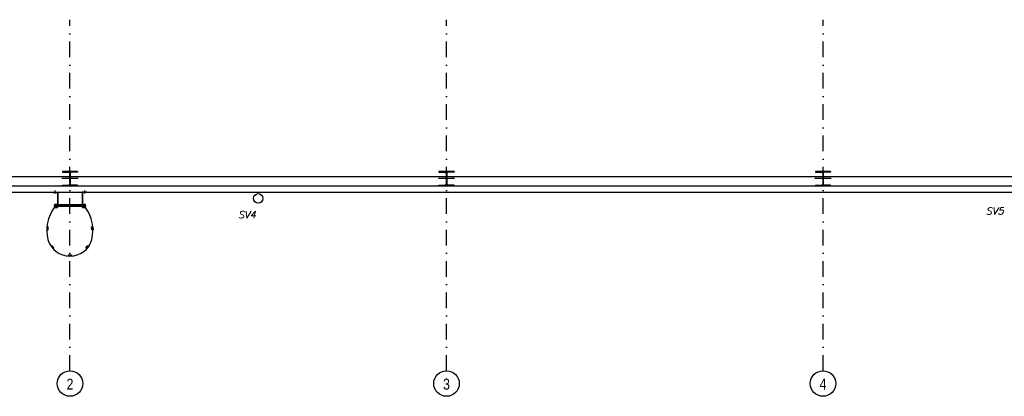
# Model space of a CAD drawing. Header units: millimetres. Extents: x 6435372 to 7248404, y 1559872 to 1886246.
# Tile 192 of 207: x 7084625 to 7100316, y 1718010 to 1724018. Entities that reach past the tile are written whole.
import ezdxf
from ezdxf.enums import TextEntityAlignment as Align

# ---------------------------------------------------------------- set-up
doc = ezdxf.new("R2010")
doc.units = ezdxf.units.MM
doc.linetypes.add('DASHDOT', pattern=[1, 0.5, -0.25, 0, -0.25])
doc.layers.add('matrice DPS', color=122, linetype='Continuous')
doc.styles.add('ARIAL', font='arial.ttf')
doc.styles.add('KURZIVA', font='italic__.ttf')

# ---------------------------------------------------------------- blocks, each defined once
blk = doc.blocks.new('CK_S_EXT_HEAHEA240')
for p, q in [((-120, 115), (120, 115)), ((-120, 115), (-120, 103)), ((-120, 103), (-24.75, 103)), ((-3.75, -82), (-3.75, 82)), ((3.75, -82), (3.75, 82)), ((120, 103), (24.75, 103)), ((120, 115), (120, 103)), ((-120, -115), (-120, -103)), ((-120, -103), (-24.75, -103)), ((-120, -115), (120, -115)), ((120, -103), (24.75, -103)), ((120, -115), (120, -103))]:
    blk.add_line(p, q)
for centre, start, end in [((-24.75, 82), 0, 90), ((24.75, 82), 90, 180), ((-24.75, -82), 270, 0), ((24.75, -82), 180, 270)]:
    blk.add_arc(centre, 21, start, end)

msp = doc.modelspace()

# ---------------------------------------------------------------- linework, layer by layer
at = {"layer": 'matrice DPS', "linetype": 'DASHDOT', "ltscale": 500}
for p, q in [((7085426.8, 1718418), (7085426.8, 1724018)), ((7091426.8, 1718418), (7091426.8, 1724018)), ((7097426.8, 1718418), (7097426.8, 1724018))]:
    msp.add_line(p, q, dxfattribs=at)
at = {"layer": 'matrice DPS', "ltscale": 500}
for p, q in [((7085546.8, 1721598), (7085306.8, 1721598)), ((7085306.8, 1721598), (7085306.8, 1721586)), ((7085426.8, 1721608), (7085426.8, 1721358)), ((7085546.8, 1721598), (7085546.8, 1721586)), ((7091426.8, 1721608), (7091426.8, 1721358)), ((7097426.8, 1721608), (7097426.8, 1721358)), ((7067913.1, 1721518), (7105414.8, 1721518)), ((7085556.8, 1721483), (7085296.8, 1721483)), ((7085306.8, 1721586), (7085402.1, 1721586)), ((7085423.1, 1721565), (7085423.1, 1721401)), ((7085430.6, 1721565), (7085430.6, 1721401)), ((7085546.8, 1721586), (7085451.6, 1721586)), ((7091556.8, 1721483), (7091296.8, 1721483)), ((7097556.8, 1721483), (7097296.8, 1721483)), ((7079306.8, 1721368), (7116141.8, 1721368)), ((7085306.8, 1721368), (7085306.8, 1721380)), ((7085306.8, 1721380), (7085402.1, 1721380)), ((7085546.8, 1721368), (7085306.8, 1721368)), ((7085546.8, 1721380), (7085451.6, 1721380)), ((7085546.8, 1721368), (7085546.8, 1721380)), ((7079206.8, 1721268), (7105036.8, 1721268))]:
    msp.add_line(p, q, dxfattribs=at)
for points in [[(7085190.6, 1721243.2), (7085190.6, 1721292.3)], [(7085663, 1721243.2), (7085663, 1721292.3)], [(7085156.5, 1721268), (7085235.1, 1721268), (7085235.1, 1721027)], [(7085156.5, 1721268), (7085156.5, 1721262)], [(7085156.5, 1721262), (7085229.1, 1721262), (7085229.1, 1721027)], [(7085697.2, 1721268), (7085618.6, 1721268), (7085618.6, 1721027)], [(7085697.2, 1721262), (7085624.6, 1721262), (7085624.6, 1721027)], [(7085697.2, 1721262), (7085697.2, 1721268)], [(7085229.1, 1721022.5), (7085179.1, 1721072.5)], [(7085229.1, 1721072.5), (7085179.1, 1721022.5)], [(7085179.1, 1721054.9), (7085674.6, 1721054.9)], [(7085235.1, 1721027), (7085229.1, 1721027)], [(7085618.6, 1721027), (7085624.6, 1721027)], [(7085674.6, 1721022.5), (7085624.6, 1721072.5)], [(7085674.6, 1721072.5), (7085624.6, 1721022.5)]]:
    msp.add_lwpolyline(points, dxfattribs=at)
for points in [[(7085179.1, 1721072.5), (7085179.1, 1721022.5), (7085229.1, 1721022.5), (7085229.1, 1721072.5)], [(7085229.1, 1721070.9), (7085624.6, 1721070.9), (7085624.6, 1721038.9), (7085229.1, 1721038.9)], [(7085624.6, 1721072.5), (7085624.6, 1721022.5), (7085674.6, 1721022.5), (7085674.6, 1721072.5)], [(7085077.2, 1720664.3), (7085080, 1720713), (7085060.1, 1720714.1), (7085057.3, 1720665.5)], [(7085773.8, 1720664.3), (7085771, 1720713), (7085791, 1720714.1), (7085793.8, 1720665.5)], [(7085170.8, 1720379.2), (7085139.5, 1720416.5), (7085124.2, 1720403.6), (7085155.5, 1720366.3)], [(7085680.2, 1720379.2), (7085711.6, 1720416.5), (7085726.9, 1720403.6), (7085695.6, 1720366.3)], [(7085401.2, 1720266.3), (7085449.9, 1720266.3), (7085449.9, 1720246.3), (7085401.2, 1720246.3)]]:
    msp.add_lwpolyline(points, close=True, dxfattribs=at)
for centre, radius in [((7088426.2, 1721168), 75), ((7085204.1, 1721047.5), 25), ((7085649.6, 1721047.5), 25), ((7085426.8, 1718214.1), 203.9), ((7091426.8, 1718214.1), 203.9), ((7097426.8, 1718214.1), 203.9)]:
    msp.add_circle(centre, radius, dxfattribs=at)
for centre, radius, start, end in [((7085402.1, 1721565), 21, 0, 90), ((7085451.6, 1721565), 21, 90, 180), ((7085402.1, 1721401), 21, 270, 0), ((7085451.6, 1721401), 21, 180, 270), ((7085676.5, 1720658.3), 618.7, 143.93053, 193.72634), ((7085174.5, 1720658.3), 618.7, 346.27366, 36.06947), ((7085425.5, 1720609.9), 363.6, 195.71003, 344.28997)]:
    msp.add_arc(centre, radius, start, end, dxfattribs=at)

# ---------------------------------------------------------------- block references
at = {"layer": 'matrice DPS', "ltscale": 500, "rotation": 180}
for p in [(7091426.8, 1721483), (7097426.8, 1721483)]:
    msp.add_blockref('CK_S_EXT_HEAHEA240', p, dxfattribs=at)

# ---------------------------------------------------------------- texts
at = {"layer": 'matrice DPS', "ltscale": 500, "style": 'KURZIVA'}
for s, p in [('SV4', (7088102.6, 1720850.7)), ('SV5', (7100018.5, 1720908.2))]:
    msp.add_text(s, height=115, dxfattribs=at).set_placement(p)
at = {"layer": 'matrice DPS', "ltscale": 500, "style": 'ARIAL', "width": 0.8}
for s, p in [('2', (7085426.8, 1718205.6)), ('3', (7091426.8, 1718205.6)), ('4', (7097426.8, 1718205.6))]:
    msp.add_text(s, height=175, dxfattribs=at).set_placement(p, align=Align.MIDDLE)

doc.saveas('drawing.dxf')
